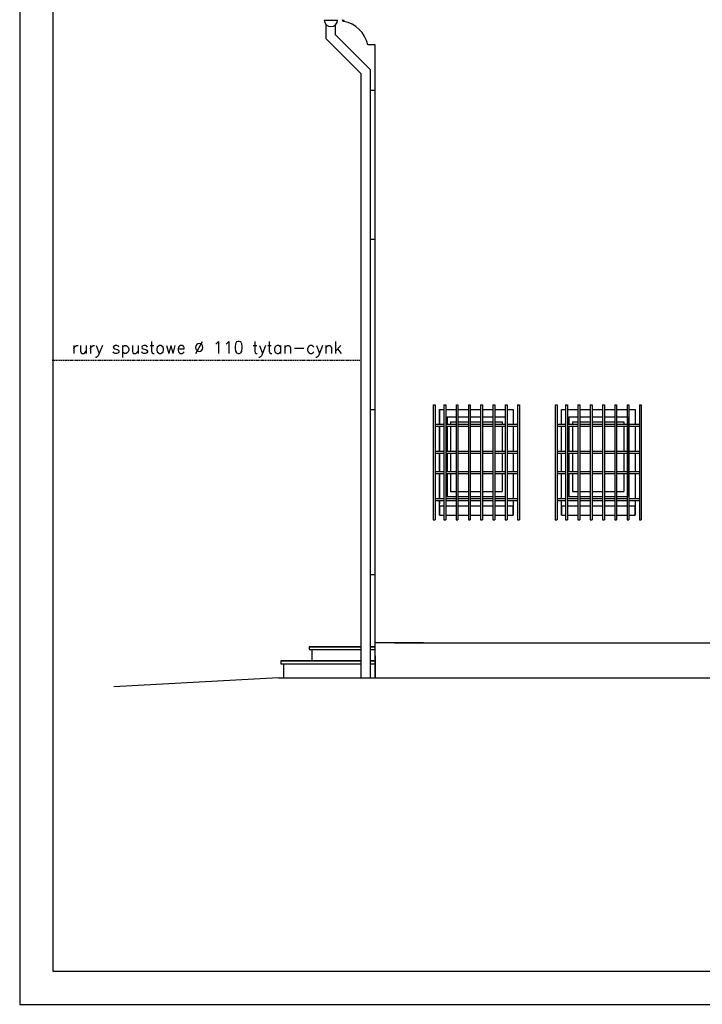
# Model space of a CAD drawing. Header units: millimetres. Extents: x 11979 to 23691, y 12825 to 41978.
# Tile 89 of 256: x 19997 to 20719, y 24380 to 25422. Entities that reach past the tile are written whole.
import ezdxf
from ezdxf.enums import TextEntityAlignment as Align

# ---------------------------------------------------------------- set-up
doc = ezdxf.new("R2010")
doc.units = ezdxf.units.MM
doc.linetypes.add('HIDDEN', pattern=[0.375, 0.25, -0.125])
for name, color, linetype in [('-LI-WIDOK', 2, 'Continuous'), ('-RAMKA', 2, 'Continuous'), ('-TABELKA', 2, 'Continuous'), ('_PROJEKTOWANE', 5, 'Continuous'), ('PROJEKTOWANE', 5, 'Continuous')]:
    doc.layers.add(name, color=color, linetype=linetype)
doc.styles.add('SIMPLEX', font='simplex')

# ---------------------------------------------------------------- blocks, each defined once
blk = doc.blocks.new('FRWERFRWFSDWR')
at = {"layer": '-RAMKA', "color": 8}
for p, q in [((7167.9, 12472.2), (7167.9, 10372.2)), ((7167.9, 10372.2), (10137.9, 10372.2))]:
    blk.add_line(p, q, dxfattribs=at)
at = {"layer": '-RAMKA', "color": 2}
for p, q in [((7202.9, 12347.2), (7202.9, 10407.2)), ((7202.9, 10407.2), (10102.9, 10407.2))]:
    blk.add_line(p, q, dxfattribs=at)

msp = doc.modelspace()

# ---------------------------------------------------------------- linework, layer by layer
at = {"layer": '-LI-WIDOK'}
for p, q in [((20373.03, 25395.76), (20365.05, 25395.76)), ((20373.03, 24834.76), (20373.03, 25395.76)), ((20368.03, 25347.77), (20373.03, 25347.76)), ((20373.03, 25189.76), (20368.03, 25189.76)), ((20368.03, 25009.75), (20373.03, 25009.75)), ((20441.03, 25009.75), (20445.58, 25009.75)), ((20441.03, 24994.01), (20441.03, 25009.75)), ((20441.03, 25009.75), (20441.03, 24994.01)), ((20447.58, 25009.75), (20458.58, 25009.75)), ((20460.58, 25009.75), (20471.58, 25009.75)), ((20473.58, 25009.75), (20484.58, 25009.75)), ((20486.58, 25009.75), (20497.58, 25009.75)), ((20499.58, 25009.75), (20510.58, 25009.75)), ((20512.58, 25009.75), (20519.03, 25009.75)), ((20519.03, 25009.75), (20519.03, 24994.01)), ((20570.03, 25009.75), (20574.58, 25009.75)), ((20570.03, 24994.01), (20570.03, 25009.75)), ((20576.58, 25009.75), (20587.58, 25009.75)), ((20589.58, 25009.75), (20600.58, 25009.75)), ((20602.58, 25009.75), (20613.58, 25009.75)), ((20615.58, 25009.75), (20626.58, 25009.75)), ((20628.58, 25009.75), (20639.58, 25009.75)), ((20641.58, 25009.75), (20648.03, 25009.75)), ((20648.03, 25009.75), (20648.03, 24994.01)), ((20449.03, 25001.75), (20458.58, 25001.75)), ((20449.03, 25001.75), (20449.03, 24994.01)), ((20460.58, 25001.75), (20471.58, 25001.75)), ((20473.58, 25001.75), (20484.58, 25001.75)), ((20486.58, 25001.75), (20497.58, 25001.75)), ((20499.58, 25001.75), (20510.58, 25001.75)), ((20578.03, 25001.75), (20587.58, 25001.75)), ((20578.03, 25001.75), (20578.03, 24994.01)), ((20589.58, 25001.75), (20600.58, 25001.75)), ((20602.58, 25001.75), (20613.58, 25001.75)), ((20615.58, 25001.75), (20626.58, 25001.75)), ((20628.58, 25001.75), (20639.58, 25001.75)), ((20640.03, 25001.75), (20640.03, 24917.75)), ((20441.03, 24965.44), (20441.03, 24992.01)), ((20441.03, 24992.01), (20441.03, 24965.44)), ((20449.03, 24992.01), (20449.03, 24965.44)), ((20519.03, 24992.01), (20519.03, 24965.44)), ((20570.03, 24965.44), (20570.03, 24992.01)), ((20578.03, 24992.01), (20578.03, 24965.44)), ((20648.03, 24992.01), (20648.03, 24965.44)), ((20441.03, 24944.06), (20441.03, 24963.44)), ((20441.03, 24963.44), (20441.03, 24944.06)), ((20449.03, 24963.44), (20449.03, 24944.06)), ((20519.03, 24963.44), (20519.03, 24944.06)), ((20570.03, 24944.06), (20570.03, 24963.44)), ((20578.03, 24963.44), (20578.03, 24944.06)), ((20648.03, 24963.44), (20648.03, 24944.06)), ((20441.03, 24915.49), (20441.03, 24942.06)), ((20441.03, 24942.06), (20441.03, 24915.49)), ((20449.03, 24942.06), (20449.03, 24917.75)), ((20519.03, 24942.06), (20519.03, 24915.49)), ((20570.03, 24915.49), (20570.03, 24942.06)), ((20578.03, 24942.06), (20578.03, 24917.75)), ((20648.03, 24942.06), (20648.03, 24915.49)), ((20441.03, 24897.75), (20441.03, 24913.49)), ((20441.03, 24913.49), (20441.03, 24909.75)), ((20449.03, 24918.92), (20449.03, 24917.75)), ((20449.03, 24917.75), (20458.58, 24917.75)), ((20460.58, 24917.75), (20471.58, 24917.75)), ((20473.58, 24917.75), (20484.58, 24917.75)), ((20486.58, 24917.75), (20497.58, 24917.75)), ((20499.58, 24917.75), (20510.58, 24917.75)), ((20519.03, 24913.49), (20519.03, 24897.75)), ((20570.03, 24897.75), (20570.03, 24913.49)), ((20578.03, 24918.92), (20578.03, 24917.75)), ((20578.03, 24917.75), (20587.58, 24917.75)), ((20589.58, 24917.75), (20600.58, 24917.75)), ((20602.58, 24917.75), (20613.58, 24917.75)), ((20615.58, 24917.75), (20626.58, 24917.75)), ((20628.58, 24917.75), (20639.58, 24917.75)), ((20648.03, 24913.49), (20648.03, 24897.75)), ((20441.03, 24907.75), (20441.03, 24897.75)), ((20441.03, 24897.75), (20441.03, 24907.75)), ((20441.03, 24907.75), (20445.58, 24907.75)), ((20447.58, 24907.75), (20458.58, 24907.75)), ((20460.58, 24907.75), (20471.58, 24907.75)), ((20473.58, 24907.75), (20484.58, 24907.75)), ((20486.58, 24907.75), (20497.58, 24907.75)), ((20499.58, 24907.75), (20510.58, 24907.75)), ((20512.58, 24907.75), (20519.03, 24907.75)), ((20519.03, 24897.75), (20519.03, 24907.75)), ((20519.03, 24907.75), (20519.03, 24897.75)), ((20570.03, 24907.75), (20570.03, 24897.75)), ((20570.03, 24897.75), (20570.03, 24907.75)), ((20570.03, 24907.75), (20574.58, 24907.75)), ((20576.58, 24907.75), (20587.58, 24907.75)), ((20589.58, 24907.75), (20600.58, 24907.75)), ((20602.58, 24907.75), (20613.58, 24907.75)), ((20615.58, 24907.75), (20626.58, 24907.75)), ((20628.58, 24907.75), (20639.58, 24907.75)), ((20641.58, 24907.75), (20648.03, 24907.75)), ((20648.03, 24897.75), (20648.03, 24907.75)), ((20648.03, 24907.75), (20648.03, 24897.75)), ((20441.03, 24897.75), (20445.58, 24897.75)), ((20447.58, 24897.75), (20458.58, 24897.75)), ((20460.58, 24897.75), (20471.58, 24897.75)), ((20473.58, 24897.75), (20484.58, 24897.75)), ((20486.58, 24897.75), (20497.58, 24897.75)), ((20499.58, 24897.75), (20510.58, 24897.75)), ((20512.58, 24897.75), (20519.03, 24897.75)), ((20570.03, 24897.75), (20574.58, 24897.75)), ((20576.58, 24897.75), (20587.58, 24897.75)), ((20589.58, 24897.75), (20600.58, 24897.75)), ((20602.58, 24897.75), (20613.58, 24897.75)), ((20615.58, 24897.75), (20626.58, 24897.75)), ((20628.58, 24897.75), (20639.58, 24897.75)), ((20641.58, 24897.75), (20648.03, 24897.75)), ((20373.03, 24834.76), (20368.03, 24834.76)), ((20373.03, 24762.76), (20373.03, 24834.76)), ((20373.03, 24725.53), (20373.03, 24834.76)), ((20303.03, 24758.53), (20358.03, 24758.53)), ((20358.03, 24758.53), (20303.03, 24758.53)), ((20303.03, 24758.53), (20303.03, 24755.53)), ((20303.03, 24755.53), (20358.03, 24755.53)), ((20303.03, 24755.53), (20306.03, 24755.53)), ((20306.03, 24755.53), (20306.03, 24743.53)), ((20368.03, 24758.53), (20373.03, 24758.53)), ((20373.03, 24758.53), (20368.03, 24758.53)), ((20368.03, 24755.53), (20373.03, 24755.53)), ((20424.03, 24762.76), (20373.03, 24762.76)), ((20393.03, 24762.76), (21443.03, 24762.76)), ((20373.03, 24748.76), (20373.03, 24725.53)), ((20273.03, 24743.53), (20358.03, 24743.53)), ((20358.03, 24743.53), (20273.03, 24743.53)), ((20273.03, 24743.53), (20273.03, 24740.53)), ((20273.03, 24740.53), (20358.03, 24740.53)), ((20273.03, 24740.53), (20276.03, 24740.53)), ((20276.03, 24740.53), (20276.03, 24725.53)), ((20368.03, 24743.53), (20373.03, 24743.53)), ((20373.03, 24743.53), (20368.03, 24743.53)), ((20368.03, 24740.53), (20373.03, 24740.53)), ((20270.62, 24725.53), (20096.4, 24716.18)), ((20270.62, 24725.53), (21494.03, 24725.53))]:
    msp.add_line(p, q, dxfattribs=at)
msp.add_arc((20334.33, 25389.52), 31.35, 11.49504, 80.4526, dxfattribs=at)
msp.add_ellipse((20338.49, 25422.44), major_axis=(0.392, 0.518), ratio=0.526716, start_param=2.1588376, end_param=3.8844313, dxfattribs=at)
at = {"layer": '-LI-WIDOK', "extrusion": (0, 0, -1)}
for centre, major_axis, ratio, start_param, end_param in [((20338.48, 25421.28), (1.4, 0.49), 0.4271739, 4.7335906, 7.1699133), ((20339.53, 25420.78), (0.638, 0.124), 0.526716, 1.6727625, 4.8178412)]:
    msp.add_ellipse(centre, major_axis=major_axis, ratio=ratio, start_param=start_param, end_param=end_param, dxfattribs=at)
at = {"layer": '-TABELKA'}
for p, q in [((20434.48, 25014.75), (20434.48, 24892.75)), ((20434.48, 25014.75), (20436.48, 25014.75)), ((20436.48, 25014.75), (20436.48, 24892.75)), ((20445.58, 25014.75), (20445.58, 24892.75)), ((20445.58, 25014.75), (20447.58, 25014.75)), ((20447.58, 25014.75), (20447.58, 24892.75)), ((20458.58, 25014.75), (20458.58, 24892.75)), ((20458.58, 25014.75), (20460.58, 25014.75)), ((20460.58, 25014.75), (20460.58, 24892.75)), ((20471.58, 25014.75), (20471.58, 24892.75)), ((20471.58, 25014.75), (20473.58, 25014.75)), ((20473.58, 25014.75), (20473.58, 24892.75)), ((20484.58, 25014.75), (20484.58, 24892.75)), ((20484.58, 25014.75), (20486.58, 25014.75)), ((20486.58, 25014.75), (20486.58, 24892.75)), ((20497.58, 25014.75), (20497.58, 24892.75)), ((20497.58, 25014.75), (20499.58, 25014.75)), ((20499.58, 25014.75), (20499.58, 24892.75)), ((20510.58, 25014.75), (20510.58, 24892.75)), ((20510.58, 25014.75), (20512.58, 25014.75)), ((20512.58, 25014.75), (20512.58, 24892.75)), ((20523.58, 25014.75), (20523.58, 24892.75)), ((20523.58, 25014.75), (20525.58, 25014.75)), ((20525.58, 25014.75), (20525.58, 24892.75)), ((20563.48, 25014.75), (20563.48, 24892.75)), ((20563.48, 25014.75), (20565.48, 25014.75)), ((20565.48, 25014.75), (20565.48, 24892.75)), ((20574.58, 25014.75), (20574.58, 24892.75)), ((20574.58, 25014.75), (20576.58, 25014.75)), ((20576.58, 25014.75), (20576.58, 24892.75)), ((20587.58, 25014.75), (20587.58, 24892.75)), ((20587.58, 25014.75), (20589.58, 25014.75)), ((20589.58, 25014.75), (20589.58, 24892.75)), ((20600.58, 25014.75), (20600.58, 24892.75)), ((20600.58, 25014.75), (20602.58, 25014.75)), ((20602.58, 25014.75), (20602.58, 24892.75)), ((20613.58, 25014.75), (20613.58, 24892.75)), ((20613.58, 25014.75), (20615.58, 25014.75)), ((20615.58, 25014.75), (20615.58, 24892.75)), ((20626.58, 25014.75), (20626.58, 24892.75)), ((20626.58, 25014.75), (20628.58, 25014.75)), ((20628.58, 25014.75), (20628.58, 24892.75)), ((20639.58, 25014.75), (20639.58, 24892.75)), ((20639.58, 25014.75), (20641.58, 25014.75)), ((20641.58, 25014.75), (20641.58, 24892.75)), ((20652.58, 25014.75), (20652.58, 24892.75)), ((20652.58, 25014.75), (20654.58, 25014.75)), ((20654.58, 25014.75), (20654.58, 24892.75)), ((20436.48, 24994.01), (20445.58, 24994.01)), ((20447.58, 24994.01), (20458.58, 24994.01)), ((20460.58, 24994.01), (20471.58, 24994.01)), ((20473.58, 24994.01), (20484.58, 24994.01)), ((20486.58, 24994.01), (20497.58, 24994.01)), ((20499.58, 24994.01), (20510.58, 24994.01)), ((20512.58, 24994.01), (20523.58, 24994.01)), ((20565.48, 24994.01), (20574.58, 24994.01)), ((20576.58, 24994.01), (20587.58, 24994.01)), ((20589.58, 24994.01), (20600.58, 24994.01)), ((20602.58, 24994.01), (20613.58, 24994.01)), ((20615.58, 24994.01), (20626.58, 24994.01)), ((20628.58, 24994.01), (20639.58, 24994.01)), ((20641.58, 24994.01), (20652.58, 24994.01)), ((20436.48, 24992.01), (20445.58, 24992.01)), ((20447.58, 24992.01), (20458.58, 24992.01)), ((20460.58, 24992.01), (20471.58, 24992.01)), ((20473.58, 24992.01), (20484.58, 24992.01)), ((20486.58, 24992.01), (20497.58, 24992.01)), ((20499.58, 24992.01), (20510.58, 24992.01)), ((20512.58, 24992.01), (20523.58, 24992.01)), ((20565.48, 24992.01), (20574.58, 24992.01)), ((20576.58, 24992.01), (20587.58, 24992.01)), ((20589.58, 24992.01), (20600.58, 24992.01)), ((20602.58, 24992.01), (20613.58, 24992.01)), ((20615.58, 24992.01), (20626.58, 24992.01)), ((20628.58, 24992.01), (20639.58, 24992.01)), ((20641.58, 24992.01), (20652.58, 24992.01)), ((20436.48, 24965.44), (20445.58, 24965.44)), ((20436.48, 24963.44), (20445.58, 24963.44)), ((20447.58, 24965.44), (20458.58, 24965.44)), ((20447.58, 24963.44), (20458.58, 24963.44)), ((20460.58, 24965.44), (20471.58, 24965.44)), ((20460.58, 24963.44), (20471.58, 24963.44)), ((20473.58, 24965.44), (20484.58, 24965.44)), ((20473.58, 24963.44), (20484.58, 24963.44)), ((20486.58, 24965.44), (20497.58, 24965.44)), ((20486.58, 24963.44), (20497.58, 24963.44)), ((20499.58, 24965.44), (20510.58, 24965.44)), ((20499.58, 24963.44), (20510.58, 24963.44)), ((20512.58, 24965.44), (20523.58, 24965.44)), ((20512.58, 24963.44), (20523.58, 24963.44)), ((20565.48, 24965.44), (20574.58, 24965.44)), ((20565.48, 24963.44), (20574.58, 24963.44)), ((20576.58, 24965.44), (20587.58, 24965.44)), ((20576.58, 24963.44), (20587.58, 24963.44)), ((20589.58, 24965.44), (20600.58, 24965.44)), ((20589.58, 24963.44), (20600.58, 24963.44)), ((20602.58, 24965.44), (20613.58, 24965.44)), ((20602.58, 24963.44), (20613.58, 24963.44)), ((20615.58, 24965.44), (20626.58, 24965.44)), ((20615.58, 24963.44), (20626.58, 24963.44)), ((20628.58, 24965.44), (20639.58, 24965.44)), ((20628.58, 24963.44), (20639.58, 24963.44)), ((20641.58, 24965.44), (20652.58, 24965.44)), ((20641.58, 24963.44), (20652.58, 24963.44)), ((20436.48, 24944.06), (20445.58, 24944.06)), ((20436.48, 24942.06), (20445.58, 24942.06)), ((20447.58, 24944.06), (20458.58, 24944.06)), ((20447.58, 24942.06), (20458.58, 24942.06)), ((20460.58, 24944.06), (20471.58, 24944.06)), ((20460.58, 24942.06), (20471.58, 24942.06)), ((20473.58, 24944.06), (20484.58, 24944.06)), ((20473.58, 24942.06), (20484.58, 24942.06)), ((20486.58, 24944.06), (20497.58, 24944.06)), ((20486.58, 24942.06), (20497.58, 24942.06)), ((20499.58, 24944.06), (20510.58, 24944.06)), ((20499.58, 24942.06), (20510.58, 24942.06)), ((20512.58, 24944.06), (20523.58, 24944.06)), ((20512.58, 24942.06), (20523.58, 24942.06)), ((20565.48, 24944.06), (20574.58, 24944.06)), ((20565.48, 24942.06), (20574.58, 24942.06)), ((20576.58, 24944.06), (20587.58, 24944.06)), ((20576.58, 24942.06), (20587.58, 24942.06)), ((20589.58, 24944.06), (20600.58, 24944.06)), ((20589.58, 24942.06), (20600.58, 24942.06)), ((20602.58, 24944.06), (20613.58, 24944.06)), ((20602.58, 24942.06), (20613.58, 24942.06)), ((20615.58, 24944.06), (20626.58, 24944.06)), ((20615.58, 24942.06), (20626.58, 24942.06)), ((20628.58, 24944.06), (20639.58, 24944.06)), ((20628.58, 24942.06), (20639.58, 24942.06)), ((20641.58, 24944.06), (20652.58, 24944.06)), ((20641.58, 24942.06), (20652.58, 24942.06)), ((20436.48, 24915.49), (20445.58, 24915.49)), ((20436.48, 24913.49), (20445.58, 24913.49)), ((20447.58, 24915.49), (20458.58, 24915.49)), ((20447.58, 24913.49), (20458.58, 24913.49)), ((20460.58, 24915.49), (20471.58, 24915.49)), ((20460.58, 24913.49), (20471.58, 24913.49)), ((20473.58, 24915.49), (20484.58, 24915.49)), ((20473.58, 24913.49), (20484.58, 24913.49)), ((20486.58, 24915.49), (20497.58, 24915.49)), ((20486.58, 24913.49), (20497.58, 24913.49)), ((20499.58, 24915.49), (20510.58, 24915.49)), ((20499.58, 24913.49), (20510.58, 24913.49)), ((20512.58, 24915.49), (20523.58, 24915.49)), ((20512.58, 24913.49), (20523.58, 24913.49)), ((20565.48, 24915.49), (20574.58, 24915.49)), ((20565.48, 24913.49), (20574.58, 24913.49)), ((20576.58, 24915.49), (20587.58, 24915.49)), ((20576.58, 24913.49), (20587.58, 24913.49)), ((20589.58, 24915.49), (20600.58, 24915.49)), ((20589.58, 24913.49), (20600.58, 24913.49)), ((20602.58, 24915.49), (20613.58, 24915.49)), ((20602.58, 24913.49), (20613.58, 24913.49)), ((20615.58, 24915.49), (20626.58, 24915.49)), ((20615.58, 24913.49), (20626.58, 24913.49)), ((20628.58, 24915.49), (20639.58, 24915.49)), ((20628.58, 24913.49), (20639.58, 24913.49)), ((20641.58, 24915.49), (20652.58, 24915.49)), ((20641.58, 24913.49), (20652.58, 24913.49)), ((20434.48, 24892.75), (20436.48, 24892.75)), ((20445.58, 24892.75), (20447.58, 24892.75)), ((20458.58, 24892.75), (20460.58, 24892.75)), ((20471.58, 24892.75), (20473.58, 24892.75)), ((20484.58, 24892.75), (20486.58, 24892.75)), ((20497.58, 24892.75), (20499.58, 24892.75)), ((20510.58, 24892.75), (20512.58, 24892.75)), ((20523.58, 24892.75), (20525.58, 24892.75)), ((20563.48, 24892.75), (20565.48, 24892.75)), ((20574.58, 24892.75), (20576.58, 24892.75)), ((20587.58, 24892.75), (20589.58, 24892.75)), ((20600.58, 24892.75), (20602.58, 24892.75)), ((20613.58, 24892.75), (20615.58, 24892.75)), ((20626.58, 24892.75), (20628.58, 24892.75)), ((20639.58, 24892.75), (20641.58, 24892.75)), ((20652.58, 24892.75), (20654.58, 24892.75))]:
    msp.add_line(p, q, dxfattribs=at)
at = {"layer": 'PROJEKTOWANE'}
for p, q in [((20319.07, 25421.95), (20333.07, 25421.95)), ((20452.78, 24996.75), (20458.58, 24996.75)), ((20452.78, 24996.75), (20452.78, 24994.01)), ((20460.58, 24996.75), (20471.58, 24996.75)), ((20473.58, 24996.75), (20484.58, 24996.75)), ((20486.58, 24996.75), (20497.58, 24996.75)), ((20499.58, 24996.75), (20507.28, 24996.75)), ((20507.28, 24996.75), (20507.28, 24994.01)), ((20581.78, 24996.75), (20587.58, 24996.75)), ((20581.78, 24996.75), (20581.78, 24994.01)), ((20589.58, 24996.75), (20600.58, 24996.75)), ((20602.58, 24996.75), (20613.58, 24996.75)), ((20615.58, 24996.75), (20626.58, 24996.75)), ((20628.58, 24996.75), (20636.28, 24996.75)), ((20636.28, 24996.75), (20636.28, 24994.01)), ((20452.78, 24992.01), (20452.78, 24965.44)), ((20507.28, 24992.01), (20507.28, 24965.44)), ((20581.78, 24992.01), (20581.78, 24965.44)), ((20636.28, 24992.01), (20636.28, 24965.44)), ((20452.78, 24963.44), (20452.78, 24944.06)), ((20507.28, 24963.44), (20507.28, 24944.06)), ((20581.78, 24963.44), (20581.78, 24944.06)), ((20636.28, 24963.44), (20636.28, 24944.06)), ((20452.78, 24942.06), (20452.78, 24922.75)), ((20507.28, 24942.06), (20507.28, 24922.75)), ((20581.78, 24942.06), (20581.78, 24922.75)), ((20636.28, 24942.06), (20636.28, 24922.75)), ((20452.78, 24922.75), (20458.58, 24922.75)), ((20460.58, 24922.75), (20471.58, 24922.75)), ((20473.58, 24922.75), (20484.58, 24922.75)), ((20486.58, 24922.75), (20497.58, 24922.75)), ((20499.58, 24922.75), (20507.28, 24922.75)), ((20581.78, 24922.75), (20587.58, 24922.75)), ((20589.58, 24922.75), (20600.58, 24922.75)), ((20602.58, 24922.75), (20613.58, 24922.75)), ((20615.58, 24922.75), (20626.58, 24922.75)), ((20628.58, 24922.75), (20636.28, 24922.75))]:
    msp.add_line(p, q, dxfattribs=at)
at = {"layer": 'PROJEKTOWANE', "linetype": 'HIDDEN', "ltscale": 5}
msp.add_line((20030.97, 25061.82), (20358.03, 25061.82), dxfattribs=at)
at = {"layer": 'PROJEKTOWANE'}
for points in [[(20358.03, 24725.53), (20358.03, 24725.53), (20358.03, 25365.11), (20321.07, 25402.06), (20321.07, 25417.05)], [(20368.03, 24725.53), (20368.03, 24725.53), (20368.03, 25369.25), (20331.07, 25406.21), (20331.07, 25417.05)]]:
    msp.add_lwpolyline(points, dxfattribs=at)
msp.add_arc((20326.07, 25421.95), 7, 180, 0, dxfattribs=at)

# ---------------------------------------------------------------- block references
at = {"layer": '_PROJEKTOWANE'}
msp.add_blockref('FRWERFRWFSDWR', (12828.72, 14007.81), dxfattribs=at)

# ---------------------------------------------------------------- texts
at = {"layer": 'PROJEKTOWANE', "style": 'SIMPLEX'}
msp.add_text('rury spustowe %%C 110 tytan-cynk', height=12.8, dxfattribs=at).set_placement((20194.94, 25073.22), align=Align.MIDDLE)

doc.saveas('drawing.dxf')
